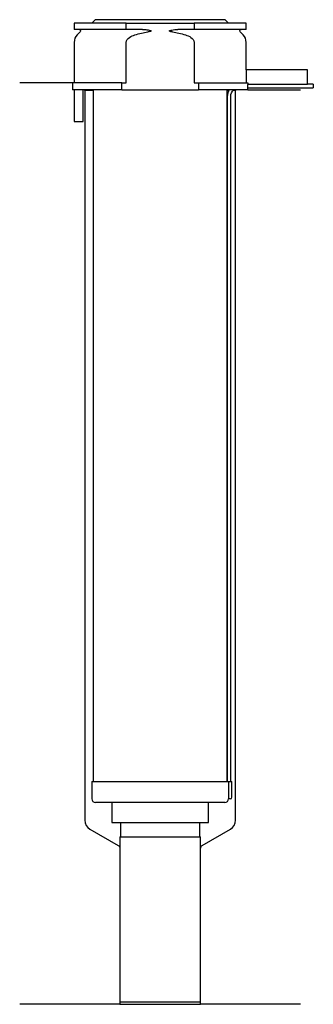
# Model space of a CAD drawing. Header units: millimetres. Extents: x 34 to 117, y 114 to 395.
import ezdxf

# ---------------------------------------------------------------- set-up
doc = ezdxf.new("R2010")
doc.units = ezdxf.units.MM
doc.layers.add('201', color=7, linetype='Continuous')
doc.layers.add('30', color=7, linetype='Continuous')

msp = doc.modelspace()

# ---------------------------------------------------------------- linework, layer by layer
at = {"layer": '201', "color": 113}
for p, q in [((48.86, 376.87), (33.86, 376.87)), ((48.86, 376.87), (48.86, 374.87)), ((52.26, 374.87), (52.36, 374.77)), ((52.36, 374.77), (54.81, 374.77)), ((52.36, 374.77), (52.36, 166.53)), ((92.91, 374.77), (93.46, 374.77)), ((94.73, 374.77), (95.36, 374.77)), ((95.36, 374.77), (95.46, 374.87)), ((95.36, 166.53), (95.36, 374.77)), ((98.86, 374.87), (113.86, 374.87)), ((53.86, 163.93), (61.87, 159.31)), ((85.86, 159.31), (93.86, 163.93)), ((62.37, 158.45), (62.37, 113.97)), ((85.36, 113.97), (85.36, 158.45)), ((62.37, 113.97), (33.86, 113.97)), ((62.37, 113.97), (85.36, 113.97)), ((113.86, 113.97), (85.36, 113.97))]:
    msp.add_line(p, q, dxfattribs=at)
for centre, start, end in [((55.36, 166.53), 180, 240), ((92.36, 166.53), -60, 0)]:
    msp.add_arc(centre, 3, start, end, dxfattribs=at)
at = {"layer": '201', "color": 113, "extrusion": (0, 0, -1)}
for centre, start, end in [((-61.37, 158.45), 120, 180), ((-86.36, 158.45), 0, 60)]:
    msp.add_arc(centre, 1, start, end, dxfattribs=at)
at = {"layer": '30', "color": 113}
for p, q in [((49.36, 393.87), (49.36, 392.07)), ((64.17, 393.87), (49.36, 393.87)), ((55.36, 394.87), (54.36, 393.87)), ((92.36, 394.87), (55.36, 394.87)), ((64.17, 393.87), (83.56, 393.87)), ((64.17, 392.07), (64.17, 393.87)), ((83.56, 393.87), (83.56, 392.07)), ((98.36, 393.87), (83.56, 393.87)), ((93.36, 393.87), (92.36, 394.87)), ((98.36, 392.07), (98.36, 393.87)), ((64.17, 392.07), (49.36, 392.07)), ((51.1, 391.39), (50.24, 390.53)), ((68.86, 392.07), (64.17, 392.07)), ((83.56, 392.07), (78.87, 392.07)), ((98.36, 392.07), (83.56, 392.07)), ((97.48, 390.53), (96.63, 391.39)), ((49.36, 388.41), (49.36, 376.87)), ((64.17, 376.87), (64.17, 388.41)), ((83.56, 388.41), (83.56, 376.87)), ((98.36, 380.57), (98.36, 388.41)), ((98.33, 380.57), (98.33, 376.87)), ((115.86, 380.57), (98.33, 380.57)), ((115.86, 376.37), (115.86, 380.57)), ((62.97, 376.87), (48.86, 376.87)), ((48.86, 376.87), (48.86, 374.87)), ((62.97, 374.87), (62.97, 376.87)), ((62.97, 376.87), (64.17, 376.87)), ((83.56, 376.87), (84.76, 376.87)), ((84.76, 376.87), (98.83, 376.87)), ((84.76, 376.87), (84.76, 374.87)), ((98.83, 376.87), (98.83, 376.37)), ((117.46, 376.47), (115.86, 376.47)), ((117.46, 376.47), (117.46, 375.47)), ((62.97, 374.87), (48.86, 374.87)), ((49.41, 374.87), (49.41, 365.87)), ((51.91, 365.87), (51.91, 374.87)), ((54.81, 374.87), (54.81, 177.57)), ((62.97, 374.87), (84.76, 374.87)), ((98.86, 374.87), (84.76, 374.87)), ((92.91, 177.57), (92.91, 374.87)), ((115.86, 376.37), (98.83, 376.37)), ((98.86, 374.87), (98.86, 375.47)), ((98.86, 375.47), (117.46, 375.47)), ((92.96, 372.97), (92.96, 177.57)), ((93.96, 177.57), (93.96, 372.97)), ((49.41, 365.87), (51.91, 365.87)), ((54.41, 177.57), (93.29, 177.57)), ((54.41, 177.57), (54.41, 172.57)), ((93.29, 177.57), (93.29, 173.07)), ((93.29, 177.57), (94.31, 177.57)), ((94.31, 173.07), (94.31, 177.57)), ((92.31, 171.57), (55.41, 171.57)), ((60.11, 171.57), (60.11, 165.81)), ((87.61, 165.81), (87.61, 171.57)), ((93.81, 172.57), (93.31, 172.57)), ((60.11, 165.81), (87.61, 165.81)), ((62.56, 165.81), (62.56, 161.71)), ((85.17, 161.71), (85.17, 165.81)), ((62.37, 161.71), (62.37, 114.66)), ((62.37, 161.71), (85.36, 161.71)), ((85.36, 114.66), (85.36, 161.71)), ((62.37, 114.66), (85.36, 114.66))]:
    msp.add_line(p, q, dxfattribs=at)
for centre, radius, start, end in [((52.36, 388.41), 3, 135, 180), ((95.36, 388.41), 3, 0, 45), ((96.46, 372.97), 3.5, 147.0676, 180), ((55.41, 172.57), 1, 180, 270), ((92.31, 172.57), 1, -90, 0), ((93.81, 173.07), 0.5, -90, 0)]:
    msp.add_arc(centre, radius, start, end, dxfattribs=at)
at = {"layer": '30', "color": 113, "extrusion": (0, 0, -1)}
for centre, radius, start, end in [((-50.81, 391.67), 0.4, 90, 225), ((-96.91, 391.67), 0.4, -45, 90), ((-96.46, 372.97), 2.5, 0, 49.4559)]:
    msp.add_arc(centre, radius, start, end, dxfattribs=at)
at = {"layer": '30', "color": 113}
for points, knots in [([(64.17, 388.41), (64.17, 388.99), (64.61, 389.49), (65.57, 390.15), (66.12, 390.36), (66.67, 390.53)], [0, 0, 0, 0, 0.5, 0.5, 1, 1, 1, 1]), ([(68.86, 392.07), (68.9, 392.07), (68.94, 392.07), (69.48, 392.06), (69.98, 392.02), (70.48, 391.94), (70.67, 391.91), (70.87, 391.87), (71.09, 391.8), (71.11, 391.79), (71.16, 391.77), (71.17, 391.76), (71.21, 391.74), (71.22, 391.73), (71.24, 391.71), (71.25, 391.7), (71.25, 391.69), (71.26, 391.69), (71.26, 391.67), (71.26, 391.67), (71.26, 391.66), (71.26, 391.65), (71.25, 391.64), (71.25, 391.63), (71.23, 391.61), (71.21, 391.6), (71.12, 391.55), (71.03, 391.52), (70.77, 391.45), (70.58, 391.42), (70.38, 391.39)], [0, 0, 0, 0, 0.037532, 0.037532, 0.479326, 0.479326, 0.479326, 0.652283, 0.652283, 0.67679, 0.67679, 0.692908, 0.692908, 0.709848, 0.709848, 0.715998, 0.715998, 0.722254, 0.722254, 0.726798, 0.726798, 0.731321, 0.731321, 0.738696, 0.738696, 0.757525, 0.757525, 0.830443, 0.830443, 1, 1, 1, 1]), ([(77.34, 391.39), (77.06, 391.43), (76.74, 391.44), (76.45, 391.65), (76.49, 391.73), (76.62, 391.79), (76.69, 391.81), (76.89, 391.87), (77.03, 391.9), (77.73, 392.02), (78.3, 392.07), (78.87, 392.07)], [0, 0, 0, 0, 0.25, 0.25, 0.3125, 0.3125, 0.375, 0.375, 0.5, 0.5, 1, 1, 1, 1]), ([(81.05, 390.53), (81.61, 390.36), (82.16, 390.15), (83.11, 389.49), (83.56, 388.99), (83.56, 388.41)], [0, 0, 0, 0, 0.5, 0.5, 1, 1, 1, 1]), ([(98.86, 375.47), (98.86, 375.47), (98.86, 375.48), (98.86, 375.51), (98.86, 375.53), (98.86, 375.59), (98.86, 375.63), (98.86, 375.69), (98.86, 375.72), (98.86, 375.76), (98.86, 375.79), (98.86, 375.86), (98.86, 375.91), (98.86, 376.02), (98.86, 376.07), (98.86, 376.17), (98.86, 376.22), (98.86, 376.3), (98.86, 376.34), (98.86, 376.37)], [0, 0, 0, 0, 0.12469, 0.12469, 0.249734, 0.249734, 0.374778, 0.374778, 0.437301, 0.437301, 0.499823, 0.499823, 0.624867, 0.624867, 0.749911, 0.749911, 0.874956, 0.874956, 1, 1, 1, 1]), ([(93.29, 173.07), (93.29, 173.01), (93.3, 172.96), (93.3, 172.85), (93.3, 172.8), (93.3, 172.72), (93.3, 172.68), (93.3, 172.62), (93.31, 172.6), (93.31, 172.58), (93.31, 172.57), (93.31, 172.57)], [0, 0, 0, 0, 0.207769, 0.207769, 0.415759, 0.415759, 0.624157, 0.624157, 0.834463, 0.834463, 1, 1, 1, 1])]:
    msp.add_open_spline(points, degree=3, knots=knots, dxfattribs=at)
for points in [[(66.67, 390.53), (67.89, 390.9), (69.12, 391.19), (70.38, 391.39)], [(77.34, 391.39), (78.59, 391.2), (79.83, 390.91), (81.05, 390.53)]]:
    msp.add_open_spline(points, degree=3, dxfattribs=at)

doc.saveas('drawing.dxf')
